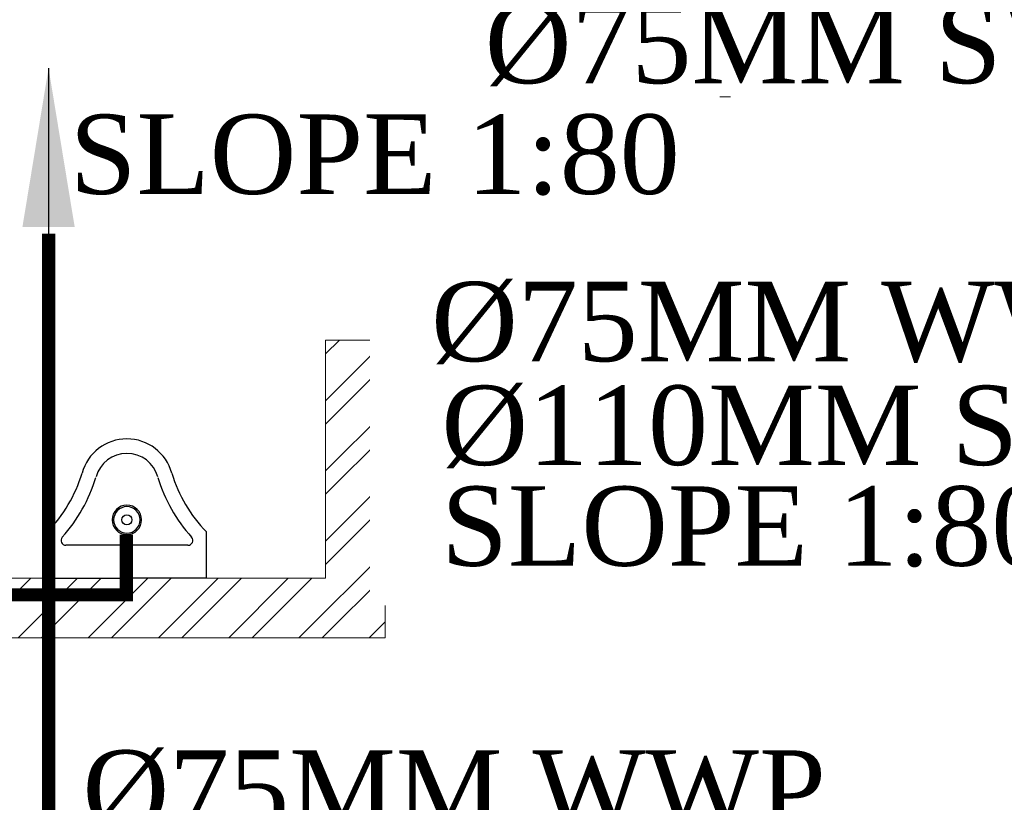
# Model space of a CAD drawing. Header units: inches. Extents: x 119662 to 158499, y 12149 to 20675.
# Tile 62 of 97: x 122340 to 122414, y 19565 to 19624. Entities that reach past the tile are written whole.
import ezdxf

# ---------------------------------------------------------------- set-up
doc = ezdxf.new("R2010")
doc.units = ezdxf.units.IN
doc.header["$MEASUREMENT"] = 0
for name, color, linetype, lineweight in [('00-GRIDTEXT', 1, 'Continuous', 13), ('KIT TEXT.', 5, 'Continuous', 5), ('PD_BRICK WALL_115', 134, 'Continuous', 30), ('PD_FIXTURE', 21, 'Continuous', 25), ('PD_HATCH', 45, 'Continuous', 9), ('PP- 75DIA Soil Waste Sewer pipe', 90, 'Continuous', 9), ('PP-Soil Pipe', 1, 'Continuous', 25), ('PP-TEXT', 7, 'Continuous', 40)]:
    doc.layers.add(name, color=color, linetype=linetype, lineweight=lineweight)
doc.layers.add('PD_025_TEXT', color=61, linetype='Continuous')
doc.styles.add('Arial', font='GOTHIC.TTF')
doc.styles.add('ISO', font='isocp.shx', dxfattribs={"height": 250})
doc.styles.get("Standard").update_dxf_attribs({"font": 'times.ttf', "height": 4})
doc.styles.add('style1', font='arial.ttf', dxfattribs={"height": 500})
doc.styles.add('TIMES NEW ROMAN', font='times.ttf', dxfattribs={"height": 4})
doc.dimstyles.new('ISO-10', dxfattribs={"dimtxt": 6, "dimasz": 0.5, "dimexe": 1.25, "dimexo": 0.625, "dimtad": 1, "dimtoh": 1, "dimdec": 1, "dimlunit": 4, "dimtxsty": 'Standard', "dimblk": 'ARCHTICK', "dimcen": 2.5, "dimclrt": 3, "dimadec": 0, "dimazin": 0, "dimtfac": 1, "dimtdec": 1, "dimtmove": 1, "dimatfit": 3, "dimfxl": 1, "dimarcsym": 0})
doc.dimstyles.new('PP-DIM', dxfattribs={"dimtxt": 4, "dimasz": 1, "dimexe": 1, "dimexo": 1, "dimgap": 0.09, "dimtad": 0, "dimdec": 1, "dimzin": 0, "dimdsep": 46, "dimlunit": 4, "dimtxsty": 'TIMES NEW ROMAN', "dimblk": 'ARCHTICK', "dimcen": 0.09, "dimdle": 1, "dimclrd": 256, "dimclre": 256, "dimclrt": 256, "dimadec": 0, "dimazin": 0, "dimtfac": 1, "dimtdec": 4, "dimtofl": 0, "dimtmove": 1, "dimatfit": 3, "dimfxl": 1, "dimtolj": 1, "dimtzin": 0, "dimlwd": -1, "dimlwe": -1, "dimarcsym": 0})

# ---------------------------------------------------------------- blocks, each defined once
blk = doc.blocks.new('A$C6E471120')
at = {"layer": 'KIT TEXT.', "color": 251, "char_height": 60.17529562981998, "attachment_point": 7, "style": 'ISO'}
for s, insert, width in [('\\pi325.49;{\\Fromans|c0;\\W0.8;WORK TABLE \\P\\pi370.19;WITH SINK}', (-834.1382467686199, -1717.700760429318, 488.6049877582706), 1100.283938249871), ('\\pi300.49;{\\Fromans|c0;\\W0.8;WORK TABLE}', (-5344.106154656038, -1932.584693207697, 488.6049877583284), 1050.283938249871)]:
    blk.add_mtext(s, dxfattribs=dict(at, insert=insert, width=width))
blk = doc.blocks.new('A$C33087201')
at = {"color": 8}
for p, q in [((-3.74337014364e-05, 289.6382826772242), (164.9999625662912, 289.6382826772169)), ((-3.74337014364e-05, 289.6382826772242), (-3.74337014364e-05, 193.1696597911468)), ((329.9999625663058, 289.6382826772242), (164.9999625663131, 289.6382826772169)), ((329.9999625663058, 289.6382826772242), (329.9999625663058, 193.1696597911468)), ((38.10705841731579, 220.9387583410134), (291.892866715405, 220.9387583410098))]:
    blk.add_line(p, q, dxfattribs=at)
blk.add_circle((164.9999625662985, 168.2156793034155), 10.43546129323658, dxfattribs=at)
for centre, radius, start, end in [((38.10705841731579, 210.9387583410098), 10, 90, 221.8242058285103), ((291.892866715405, 210.9387583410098), 10, 318.1757941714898, 90), ((-215.7019515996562, -16.18570693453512), 300.5943867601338, 16.90589870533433, 44.14457796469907), ((-215.7019515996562, -16.18570693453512), 330.5943867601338, 16.90589870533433, 41.82420582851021), ((545.7018767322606, -16.18570693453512), 330.5943867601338, 138.1757941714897, 163.0941012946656), ((545.7018767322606, -16.18570693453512), 300.5943867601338, 135.8554220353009, 163.0941012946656), ((164.8416201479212, 96.24890442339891), 96.24905357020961, 195.0680893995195, 270.0942591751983), ((164.8416201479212, 96.24890442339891), 66.24905357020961, 195.0680893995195, 270.0942591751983), ((165.1583049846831, 96.24890442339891), 96.24905357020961, 269.9057408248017, 344.9319106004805), ((165.1583049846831, 96.24890442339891), 66.24905357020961, 269.9057408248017, 344.9319106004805)]:
    blk.add_arc(centre, radius, start, end, dxfattribs=at)
blk = doc.blocks.new('FIRST FLOOR')
at = {"layer": 'PD_HATCH', "lineweight": 5}
h = blk.add_hatch(dxfattribs=at)
h.set_pattern_fill('ANSI32', color=251, scale=10)
h.set_pattern_definition([(45, (165803.1265799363, 37468.14043095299), (-2.651650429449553, 2.651650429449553), []), (45, (165804.8943468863, 37468.14043095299), (-2.651650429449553, 2.651650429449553), [])])
h.paths.add_polyline_path([(139596.1576681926, 19453.25361296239), (139591.6576681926, 19453.25361296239), (139591.6576681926, 19429.25361296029), (139596.1576681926, 19429.25361296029)])
h.paths.add_polyline_path([(139729.6576681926, 19466.87861296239), (139720.6576681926, 19466.87861296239), (139720.6576681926, 19429.25361296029), (139725.1576681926, 19429.25361296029), (139725.1576681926, 19462.37861296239), (139729.6576681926, 19462.37861296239)])
h.paths.add_polyline_path([(139780.6576681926, 19466.87861296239), (139753.6576681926, 19466.87861296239), (139753.6576681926, 19462.37861296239), (139780.6576681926, 19462.37861296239)])
h.paths.add_polyline_path([(139668.1576681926, 19519.75361296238), (139663.6576681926, 19519.75361296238), (139663.6576681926, 19501.75361296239), (139543.6576681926, 19501.75361296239), (139543.6576681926, 19497.25361296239), (139668.1576681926, 19497.25361296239)])
at = {"layer": 'PD_BRICK WALL_115', "color": 251, "lineweight": 5}
for p, q in [((139663.6576681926, 19501.75361296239), (139663.6576681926, 19519.75361296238)), ((139663.6576681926, 19519.75361296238), (139668.1576681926, 19519.75361296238)), ((139668.1576681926, 19497.25361296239), (139668.1576681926, 19519.75361296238)), ((139543.6576681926, 19501.75361296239), (139663.6576681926, 19501.75361296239)), ((139543.6576681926, 19497.25361296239), (139668.1576681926, 19497.25361296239))]:
    blk.add_line(p, q, dxfattribs=at)
at = {"layer": '00-GRIDTEXT', "color": 8, "xscale": 0.03937007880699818, "yscale": 0.03937007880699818, "zscale": 0.03937007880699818}
blk.add_blockref('A$C6E471120', (139249.657668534, 19579.75418360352), dxfattribs=at)
at = {"layer": 'PD_FIXTURE', "color": 251, "ltscale": 12, "xscale": 0.03636363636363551, "yscale": 0.03636363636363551, "zscale": 0.03636363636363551, "rotation": 180}
blk.add_blockref('A$C33087201', (139654.6576668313, 19512.28591415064), dxfattribs=at)
at = {"layer": 'PD_025_TEXT', "color": 251, "insert": (139428.3424848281, 19534.12926220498), "char_height": 8, "width": 128.4952190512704, "attachment_point": 1, "style": 'style1'}
blk.add_mtext('\\pi38.106;H. TOILET\\P\\pi44.447;6\' X 7\'5"', dxfattribs=at)
blk = doc.blocks.new('BT-PP')
for radius in [37.51963646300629, 33.76767281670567]:
    blk.add_circle((0, 4.547473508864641e-13), radius)
blk = doc.blocks.new('_ArchTick')
at = {"color": 251, "linetype": 'ByBlock', "const_width": 0.15}
blk.add_lwpolyline([(-0.5, -0.5), (0.5, 0.5)], dxfattribs=at)

msp = doc.modelspace()

# ---------------------------------------------------------------- block references
at = {"color": 8}
msp.add_blockref('FIRST FLOOR', (-17300.78625003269, 79.92778982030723), dxfattribs=at)

# ---------------------------------------------------------------- next in the draw order: linework, layer by layer
at = {"layer": 'PP-Soil Pipe', "color": 1, "ltscale": 0.015}
msp.add_lwpolyline([(122318.8714178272, 19580.43698317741, 0.9999999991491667, 0.9999999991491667, 0), (122347.8302655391, 19580.43698317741, 0.9999999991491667, 0.9999999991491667, 0), (122347.8302655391, 19584.98642146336, 0.9999999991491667, 0.9999999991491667, 0)], format="xyseb", dxfattribs=at)

# ---------------------------------------------------------------- next in the draw order: block references
at = {"layer": 'PP-Soil Pipe', "color": 1, "ltscale": 0.015, "xscale": -0.02961412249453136, "yscale": 0.02961412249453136, "zscale": 0.02961412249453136, "rotation": 270}
msp.add_blockref('BT-PP', (122347.8714178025, 19586.09677023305), dxfattribs=at)

# ---------------------------------------------------------------- next in the draw order: texts
at = {"layer": 'PP-TEXT', "char_height": 5.999999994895, "width": 79.39153849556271, "style": 'Arial', "bg_fill": 2}
for s, insert, attachment_point in [('{\\fTimes New Roman|b0|i0|c0|p34;Ø75MM SWP }', (122427.5273579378, 19618.8423588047, -0.00456549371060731), 9), ('{\\fTimes New Roman|b0|i0|c0|p34;Ø75MM WWP }', (122370.8518827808, 19597.83938854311, -0.00456549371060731), 7), ('{\\fTimes New Roman|b0|i0|c0|p34;Ø75MM WWP }', (122344.5186530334, 19562.44742792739, -0.00456549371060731), 7)]:
    msp.add_mtext(s, dxfattribs=dict(at, insert=insert, attachment_point=attachment_point))

# ---------------------------------------------------------------- next in the draw order: linework, layer by layer
at = {"layer": 'PP- 75DIA Soil Waste Sewer pipe', "ltscale": 0.015}
msp.add_lwpolyline([(122335.5471154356, 19644.87961830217, 0.9999999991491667, 0.9999999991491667, 0), (122341.9558755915, 19638.47085814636, 0.9999999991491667, 0.9999999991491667, 0), (122341.9558755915, 19519.94469627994, 0.9999999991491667, 0.9999999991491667, 0)], format="xyseb", dxfattribs=at)

# ---------------------------------------------------------------- next in the draw order: leaders
at = {"layer": 'PP-TEXT', "lineweight": 70, "ltscale": 12}
for points in [[(122287.8716654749, 19618.0528056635), (122393.4591338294, 19618.0528056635)], [(122436.0080252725, 19596.81889830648), (122374.1135939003, 19596.81889830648)]]:
    msp.add_leader(points, dimstyle='PP-DIM', override={"dimtxt": 8.5, "dimasz": 5, "dimtad": 0, "dimdec": 1, "dimcen": 0, "dimtfac": 12, "dimtdec": 1, "dimfxl": 7, "dimfxlon": 1, "dimlwd": 18, "dimarcsym": 1}, dxfattribs=at)

# ---------------------------------------------------------------- next in the draw order: texts
at = {"layer": 'PP-TEXT', "style": 'Arial', "bg_fill": 2}
for s, insert, char_height, width, attachment_point in [('{\\fTimes New Roman|b0|i0|c0|p34; \\PSLOPE 1:80}', (122389.6271087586, 19610.5926504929), 5.999999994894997, 48.44597603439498, 9), ('{\\fTimes New Roman|b0|i0|c0|p34;Ø110MM SWP }', (122371.6249023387, 19589.99628151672, -0.002282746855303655), 5.999999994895, 79.39153849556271, 7)]:
    msp.add_mtext(s, dxfattribs=dict(at, insert=insert, char_height=char_height, width=width, attachment_point=attachment_point))

# ---------------------------------------------------------------- next in the draw order: leaders
at = {"layer": 'PP- 75DIA Soil Waste Sewer pipe', "ltscale": 0.015}
msp.add_leader([(122341.9558755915, 19620.22807159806), (122341.9558755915, 19587.85982194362)], dimstyle='ISO-10', override={"dimasz": 12, "dimgap": 0.625, "dimtad": 0}, dxfattribs=at)
at = {"layer": 'PP-TEXT', "lineweight": 70, "ltscale": 12}
msp.add_leader([(122441.296907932, 19589.96211976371), (122375.9180803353, 19589.96211976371)], dimstyle='PP-DIM', override={"dimtxt": 8.5, "dimasz": 5, "dimtad": 0, "dimdec": 1, "dimcen": 0, "dimtfac": 12, "dimtdec": 1, "dimfxl": 7, "dimfxlon": 1, "dimlwd": 18, "dimarcsym": 1}, dxfattribs=at)

# ---------------------------------------------------------------- next in the draw order: texts
at = {"layer": 'PP-TEXT', "insert": (122417.683643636, 19582.50196459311), "char_height": 5.999999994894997, "width": 48.44597603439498, "attachment_point": 9, "style": 'Arial', "bg_fill": 2}
msp.add_mtext('{\\fTimes New Roman|b0|i0|c0|p34; \\PSLOPE 1:80}', dxfattribs=at)

doc.saveas('drawing.dxf')
